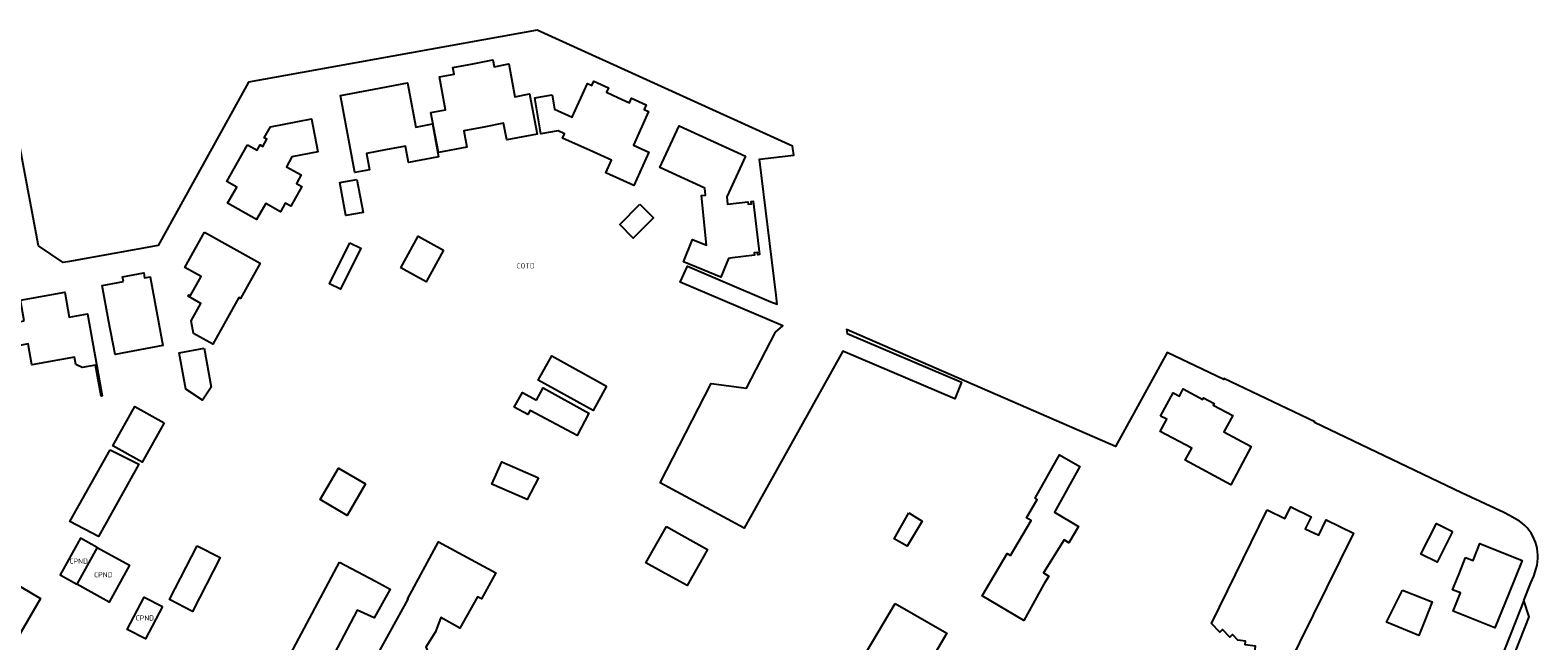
# Model space of a CAD drawing. Header units: metres. Extents: x 159597 to 163409, y 443622 to 446014.
# Tile 53 of 68: x 162208 to 162476, y 444155 to 444264. Entities that reach past the tile are written whole.
import ezdxf
from ezdxf.enums import TextEntityAlignment as Align

# ---------------------------------------------------------------- set-up
doc = ezdxf.new("R2010")
doc.units = ezdxf.units.M
doc.header["$LTSCALE"] = 4
for name, color, linetype in [('COTD', 7, 'CONTINUOUS'), ('CPND', 7, 'CONTINUOUS'), ('G_OTD', 32, 'CONTINUOUS'), ('G_PND', 1, 'CONTINUOUS'), ('G_WGD', 7, 'CONTINUOUS')]:
    doc.layers.add(name, color=color, linetype=linetype)
doc.styles.add('ISO', font='ISO')

msp = doc.modelspace()

# ---------------------------------------------------------------- linework, layer by layer
at = {"layer": 'G_OTD', "linetype": 'Continuous', "transparency": 33554687}
for points in [[(162472.766, 444176.101), (162471.017, 444177.063), (162469.988, 444177.643), (162462.466, 444181.126), (162436.264, 444193.677), (162436.325, 444193.811), (162420.097, 444201.528), (162420.133, 444201.332), (162410.037, 444206.152), (162400.835, 444189.371), (162352.951, 444210.236), (162353.063, 444209.533), (162373.431, 444200.834), (162372.236, 444197.867), (162352.273, 444206.345), (162334.705, 444174.845), (162319.725, 444182.92), (162328.814, 444200.624), (162335.126, 444199.767), (162340.267, 444209.775), (162341.567, 444210.891), (162323.313, 444218.643), (162324.596, 444221.495), (162330.862, 444218.854), (162339.449, 444215.15), (162340.594, 444214.763), (162340.402, 444216.344), (162337.451, 444240.569), (162343.558, 444241.313), (162343.322, 444242.902), (162297.856, 444263.576), (162246.451, 444254.296), (162246.104, 444253.669), (162230.368, 444225.204), (162214.569, 444222.379), (162213.429, 444222.175), (162209.01, 444225.161), (162203.894, 444252.614)], [(162278.912, 444248.906), (162281.546, 444249.399), (162280.451, 444255.247), (162283.036, 444255.731), (162282.814, 444256.92), (162286.392, 444257.59), (162289.97, 444258.26), (162290.173, 444257.059), (162292.771, 444257.546), (162293.836, 444251.715), (162296.483, 444252.201), (162297.813, 444245.05), (162292.417, 444244.04), (162291.868, 444246.977), (162288.34, 444246.316), (162284.789, 444245.652), (162285.339, 444242.715), (162280.249, 444241.762), (162278.912, 444248.906)], [(162268.795, 444253.077), (162274.766, 444254.196), (162276.243, 444246.313), (162279.191, 444246.866), (162280.293, 444240.988), (162274.926, 444239.982), (162274.376, 444242.921), (162270.822, 444242.255), (162267.427, 444241.619), (162267.977, 444238.68), (162265.398, 444238.197), (162262.824, 444251.958), (162268.795, 444253.077)], [(162300.494, 444252.04), (162300.903, 444249.49), (162304.045, 444248.056), (162306.776, 444254.053), (162307.576, 444253.694), (162307.942, 444254.491), (162310.529, 444253.312), (162310.165, 444252.513), (162312.223, 444251.574), (162314.284, 444250.633), (162314.631, 444251.461), (162317.24, 444250.257), (162316.881, 444249.45), (162317.694, 444249.087), (162314.971, 444243.079), (162317.715, 444241.834), (162315.028, 444235.908), (162310.086, 444238.148), (162311.099, 444240.382), (162307.792, 444241.881), (162302.364, 444244.342), (162302.711, 444245.108), (162301.562, 444245.629), (162298.494, 444245.119), (162297.429, 444251.531), (162300.494, 444252.04)], [(162246.251, 444243.136), (162247.984, 444242.159), (162248.524, 444243.117), (162248.969, 444242.867), (162249.695, 444244.156), (162249.251, 444244.406), (162250.341, 444246.34), (162257.67, 444247.754), (162258.805, 444241.873), (162254.18, 444240.981), (162253.203, 444239.247), (162255.816, 444237.774), (162254.972, 444236.276), (162255.939, 444235.731), (162253.945, 444232.194), (162252.978, 444232.739), (162252.124, 444231.223), (162249.502, 444232.701), (162247.874, 444229.812), (162242.703, 444232.727), (162244.333, 444235.619), (162242.573, 444236.611), (162246.251, 444243.136)], [(162334.954, 444241.095), (162331.633, 444233.883), (162331.753, 444232.545), (162335.356, 444232.987), (162335.414, 444232.571), (162336.012, 444232.654), (162335.96, 444233.071), (162336.278, 444233.11), (162337.447, 444223.571), (162337.128, 444223.542), (162337.077, 444223.959), (162336.472, 444223.885), (162336.523, 444223.468), (162332.639, 444222.992), (162331.931, 444222.914), (162330.572, 444219.584), (162323.907, 444222.304), (162325.519, 444226.255), (162328.015, 444225.236), (162327.084, 444234.093), (162327.817, 444234.17), (162327.687, 444235.4), (162319.707, 444239.089), (162323.131, 444246.54), (162334.954, 444241.095)], [(162265.727, 444236.975), (162266.836, 444231.095), (162263.78, 444230.518), (162262.69, 444236.402), (162265.727, 444236.975)], [(162316.147, 444232.555), (162318.562, 444230.12), (162314.947, 444226.535), (162312.533, 444228.97), (162316.147, 444232.555)], [(162238.622, 444227.568), (162248.51, 444222.057), (162245.01, 444215.777), (162244.722, 444215.937), (162240.087, 444207.622), (162236.637, 444209.545), (162236.208, 444211.753), (162237.95, 444214.88), (162235.679, 444216.146), (162235.835, 444216.425), (162236.123, 444216.265), (162238.017, 444219.663), (162235.117, 444221.279), (162238.622, 444227.568)], [(162281.166, 444224.38), (162278.081, 444218.73), (162273.542, 444221.209), (162276.626, 444226.858), (162281.166, 444224.38)], [(162264.482, 444225.702), (162266.428, 444224.739), (162262.81, 444217.435), (162260.865, 444218.399), (162264.482, 444225.702)], [(162224.194, 444218.771), (162224.025, 444219.644), (162227.774, 444220.342), (162227.939, 444219.46), (162228.92, 444219.643), (162231.204, 444207.38), (162222.668, 444205.79), (162221.522, 444211.912), (162220.369, 444218.068), (162224.194, 444218.771)], [(162206.474, 444211.779), (162205.811, 444215.49), (162213.698, 444216.898), (162214.491, 444212.456), (162217.74, 444213.046), (162220.401, 444198.386), (162220.194, 444198.348), (162219.185, 444203.907), (162216.804, 444203.475), (162215.667, 444203.983), (162215.429, 444205.312), (162207.869, 444203.962), (162207.208, 444207.664), (162205.092, 444207.286), (162204.357, 444211.401), (162206.474, 444211.779)], [(162238.537, 444206.884), (162239.811, 444199.93), (162238.238, 444197.65), (162235.284, 444199.614), (162234.101, 444206.071), (162238.537, 444206.884)], [(162310.188, 444200.165), (162307.788, 444195.829), (162298.034, 444201.226), (162300.434, 444205.563), (162310.188, 444200.165)], [(162297.709, 444197.647), (162298.906, 444199.83), (162307.059, 444195.328), (162304.957, 444191.329), (162296.612, 444195.807), (162296.173, 444195.066), (162293.762, 444196.409), (162295.224, 444199.007), (162297.709, 444197.647)], [(162408.867, 444194.82), (162411.075, 444198.943), (162412.203, 444198.339), (162412.897, 444199.635), (162416.36, 444197.767), (162416.517, 444198.058), (162418.391, 444197.044), (162418.235, 444196.755), (162421.707, 444194.882), (162420.14, 444191.977), (162425.016, 444189.366), (162421.382, 444182.58), (162413.259, 444186.93), (162414.407, 444189.073), (162408.81, 444192.07), (162409.967, 444194.231), (162408.867, 444194.82)], [(162231.388, 444193.597), (162227.525, 444186.61), (162222.259, 444189.522), (162226.164, 444196.486), (162231.388, 444193.597)], [(162221.79, 444188.819), (162226.927, 444186.254), (162219.725, 444173.335), (162214.644, 444176.032), (162221.79, 444188.819)], [(162298.086, 444183.788), (162296.077, 444179.914), (162289.782, 444182.679), (162291.546, 444186.643), (162298.086, 444183.788)], [(162382.151, 444169.95), (162385.83, 444176.189), (162384.987, 444176.685), (162386.905, 444179.941), (162386.512, 444180.172), (162390.865, 444187.884), (162394.493, 444185.818), (162389.947, 444177.667), (162394.254, 444175.126), (162392.544, 444172.232), (162391.672, 444172.747), (162388.028, 444166.855), (162388.947, 444166.309), (162388.081, 444164.85), (162384.477, 444158.411), (162377.099, 444162.793), (162381.536, 444170.312), (162382.151, 444169.95)], [(162267.296, 444182.736), (162264.017, 444177.114), (162259.195, 444179.927), (162262.474, 444185.548), (162267.296, 444182.736)], [(162427.83, 444178.088), (162431.006, 444176.53), (162432.044, 444178.627), (162435.648, 444176.851), (162434.616, 444174.732), (162437.028, 444173.562), (162438.365, 444176.32), (162443.201, 444173.974), (162431.238, 444149.662), (162425.38, 444150.367), (162425.781, 444153.839), (162423.939, 444154.041), (162424.01, 444154.705), (162422.626, 444154.863), (162421.658, 444155.881), (162421.171, 444155.419), (162419.888, 444156.755), (162419.408, 444156.29), (162417.931, 444157.828), (162427.83, 444178.088)], [(162364.055, 444177.545), (162366.42, 444176.073), (162363.714, 444171.613), (162361.422, 444172.958), (162364.055, 444177.545)], [(162460.833, 444174.232), (162458.123, 444168.807), (162455.221, 444170.174), (162457.964, 444175.665), (162460.833, 444174.232)], [(162320.843, 444175.156), (162323.605, 444173.602), (162328.181, 444171.029), (162324.549, 444164.638), (162319.994, 444167.135), (162317.215, 444168.658), (162320.843, 444175.156)], [(162237.315, 444171.715), (162241.414, 444169.592), (162236.441, 444159.991), (162232.343, 444162.113), (162237.315, 444171.715)], [(162268.553, 444150.805), (162274.842, 444162.161), (162274.749, 444162.213), (162280.279, 444172.404), (162290.491, 444166.868), (162287.905, 444162.25), (162287.218, 444162.629), (162284.077, 444157.003), (162280.672, 444158.905), (162279.739, 444156.344), (162278.018, 444153.619), (162278.274, 444153.355), (162277.571, 444151.994), (162275.887, 444149.227), (162274.386, 444147.377), (162274.034, 444147.614)], [(162463.155, 444169.6), (162464.502, 444169.06), (162465.721, 444172.1), (162473.232, 444169.087), (162470.867, 444163.192), (162468.407, 444157.06), (162460.934, 444160.055), (162462.238, 444163.31), (162460.856, 444163.864), (162462.002, 444166.723), (162463.155, 444169.6)], [(162473.561, 444161.972), (162474.785, 444165.096), (162475.298, 444166.285), (162475.749, 444167.633)], [(162451.928, 444163.796), (162457.218, 444161.736), (162455.903, 444158.359), (162454.868, 444155.699), (162449.082, 444158.066), (162450.318, 444160.555), (162451.928, 444163.796)], [(162361.584, 444161.423), (162370.821, 444156.142), (162360.469, 444138.511), (162351.38, 444144.169), (162361.584, 444161.423)]]:
    msp.add_lwpolyline(points, dxfattribs=at)
msp.add_lwpolyline([(162475.749, 444167.633, 0.31665), (162472.766, 444176.101)], format="xyb", dxfattribs=at)
at = {"layer": 'G_PND', "linetype": 'Continuous', "transparency": 33554687}
for points in [[(162219.508, 444171.401), (162216.506, 444173.061), (162212.89, 444166.525), (162215.891, 444164.864)], [(162219.508, 444171.401), (162215.891, 444164.864)], [(162219.508, 444171.401), (162225.248, 444168.225), (162221.626, 444161.679), (162218.97, 444163.14), (162215.891, 444164.864)], [(162262.63, 444168.767), (162269.022, 444165.383), (162271.647, 444163.994), (162268.837, 444158.859), (162265.78, 444160.247), (162261.667, 444152.449), (162263.988, 444151.397), (162254.59, 444130.71), (162245.75, 444134.72), (162253.445, 444151.5), (162262.63, 444168.767)], [(162204.55, 444162.129), (162205.896, 444164.4), (162209.407, 444162.323), (162205.304, 444155.259), (162204.229, 444152.481), (162206.929, 444151.46), (162204.101, 444144.221), (162198.322, 444146.479)], [(162231.097, 444160.865), (162228.084, 444155.113), (162224.856, 444156.801), (162227.87, 444162.552), (162231.097, 444160.865)]]:
    msp.add_lwpolyline(points, dxfattribs=at)
at = {"layer": 'G_WGD', "linetype": 'Continuous', "transparency": 33554687}
for points in [[(162473.561, 444161.972), (162471.254, 444156.083), (162453.201, 444110.488), (162448.926, 444099.792), (162445.97, 444092.211), (162437.918, 444071.986), (162434.406, 444063.238), (162433.164, 444059.491), (162432.842, 444058.678), (162428.637, 444055.172), (162428.434, 444054.805)], [(162453.636, 444106.535), (162454.502, 444108.723), (162455.292, 444110.719), (162462.821, 444129.739), (162465.834, 444137.285), (162471.162, 444150.632), (162474.473, 444159.013), (162473.561, 444161.972)]]:
    msp.add_lwpolyline(points, dxfattribs=at)
msp.add_lwpolyline([(162149.45, 444157.348, -0.0010873), (162240.774, 444123.123)], format="xyb", dxfattribs=at)

# ---------------------------------------------------------------- texts
at = {"layer": 'COTD', "transparency": 33554687, "style": 'ISO'}
msp.add_text('COTD', height=0.9, dxfattribs=at).set_placement((162295.796, 444221.575), align=Align.MIDDLE_CENTER)
at = {"layer": 'CPND', "transparency": 33554687, "style": 'ISO'}
for p in [(162216.199, 444168.964), (162220.57, 444166.537), (162227.977, 444158.833)]:
    msp.add_text('CPND', height=0.9, dxfattribs=at).set_placement(p, align=Align.MIDDLE_CENTER)

doc.saveas('drawing.dxf')
